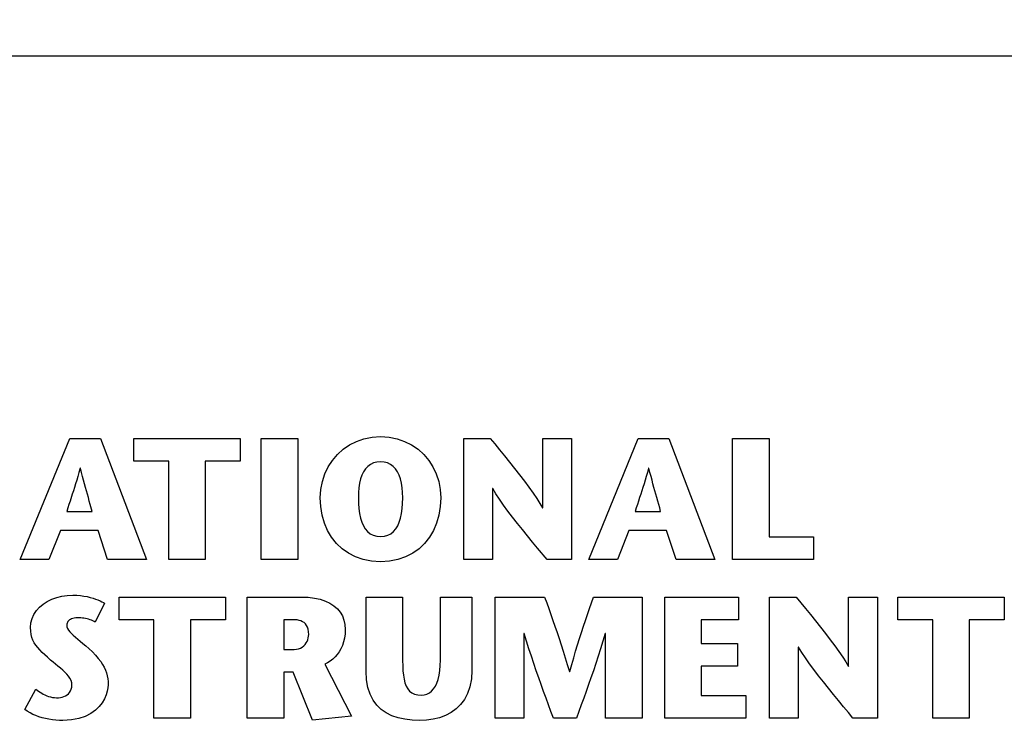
# Model space of a CAD drawing. Header units: inches. Extents: x 0 to 34, y 0 to 22.
# Tile 11 of 39: x 12.728 to 13.615, y 15.741 to 16.384. Entities that reach past the tile are written whole.
import ezdxf

# ---------------------------------------------------------------- set-up
doc = ezdxf.new("R2010")
doc.units = ezdxf.units.IN
doc.header["$LTSCALE"] = 1.87
doc.header["$MEASUREMENT"] = 0
doc.layers.get('0').update_dxf_attribs({"linetype": 'CONTINUOUS'})
doc.layers.add('DATUMCURVES', color=7, linetype='CONTINUOUS')
doc.layers.add('DIMENSIONS', color=7, linetype='CONTINUOUS')
doc.styles.get("Standard").update_dxf_attribs({"font": 'txt', "width": 0.8})
doc.dimstyles.new('DIMSTYLE_1', dxfattribs={"dimtxt": 0.125, "dimasz": 0.18, "dimexe": 0.18, "dimexo": 0.0625, "dimgap": 0.09, "dimtad": 0, "dimtih": 1, "dimtoh": 1, "dimzin": 4, "dimdsep": 46, "dimtxsty": 'STANDARD', "dimblk": '_FILLED', "dimblk1": '_FILLED', "dimblk2": '_FILLED', "dimcen": 0.09, "dimadec": 0, "dimazin": 0, "dimtfac": 1, "dimtofl": 0, "dimtmove": 0, "dimatfit": 3, "dimldrblk": '_FILLED', "dimfxl": 1, "dimtolj": 1, "dimtzin": 4, "dimarcsym": 0})

# ---------------------------------------------------------------- blocks, each defined once
blk = doc.blocks.new('*D8')
at = {"layer": 'DIMENSIONS', "color": 2, "linetype": 'CONTINUOUS'}
blk.add_line((13.9253, 16.16355), (13.9253, 14.42278), dxfattribs=at)
at = {"layer": 'DIMENSIONS', "color": 2, "linetype": 'CONTINUOUS', "insert": (13.8628, 14.06028), "char_height": 0.125, "width": 0.7, "attachment_point": 3, "rotation": 90, "line_spacing_factor": 0.9}
blk.add_mtext('2.06\\P[52.34]', dxfattribs=at)
blk = doc.blocks.new('_FILLED')
at = {"color": 0, "linetype": 'BYBLOCK'}
blk.add_solid([(0, 0), (-1, 0.1736), (-1, -0.1736)], dxfattribs=at)
blk = doc.blocks.new('*D9')
at = {"layer": 'DIMENSIONS', "color": 2, "linetype": 'CONTINUOUS'}
blk.add_line((14.7253, 16.16355), (14.7253, 14.42278), dxfattribs=at)
at = {"layer": 'DIMENSIONS', "color": 2, "linetype": 'CONTINUOUS', "insert": (14.6628, 14.06028), "char_height": 0.125, "width": 0.7, "attachment_point": 3, "rotation": 90, "line_spacing_factor": 0.9}
blk.add_mtext('2.86\\P[72.66]', dxfattribs=at)
blk = doc.blocks.new('*D10')
at = {"layer": 'DIMENSIONS', "color": 2, "linetype": 'CONTINUOUS'}
blk.add_line((15.5253, 16.16355), (15.5253, 14.42278), dxfattribs=at)
at = {"layer": 'DIMENSIONS', "color": 2, "linetype": 'CONTINUOUS', "insert": (15.4628, 14.06028), "char_height": 0.125, "width": 0.7, "attachment_point": 3, "rotation": 90, "line_spacing_factor": 0.9}
blk.add_mtext('3.66\\P[92.98]', dxfattribs=at)
blk = doc.blocks.new('*D11')
at = {"layer": 'DIMENSIONS', "color": 2, "linetype": 'CONTINUOUS'}
blk.add_line((16.3253, 16.16355), (16.3253, 14.42278), dxfattribs=at)
at = {"layer": 'DIMENSIONS', "color": 2, "linetype": 'CONTINUOUS', "insert": (16.2628, 14.06028), "char_height": 0.125, "width": 0.7, "attachment_point": 3, "rotation": 90, "line_spacing_factor": 0.9}
blk.add_mtext('4.46\\P[113.3]', dxfattribs=at)
blk = doc.blocks.new('*D12')
at = {"layer": 'DIMENSIONS', "color": 2, "linetype": 'CONTINUOUS'}
blk.add_line((17.1253, 16.16355), (17.1253, 14.42278), dxfattribs=at)
at = {"layer": 'DIMENSIONS', "color": 2, "linetype": 'CONTINUOUS', "insert": (17.0628, 13.96028), "char_height": 0.125, "width": 0.8, "attachment_point": 3, "rotation": 90, "line_spacing_factor": 0.9}
blk.add_mtext('5.26\\P[133.62]', dxfattribs=at)
blk = doc.blocks.new('*D13')
at = {"layer": 'DIMENSIONS', "color": 2, "linetype": 'CONTINUOUS'}
blk.add_line((17.9253, 16.16355), (17.9253, 14.42278), dxfattribs=at)
at = {"layer": 'DIMENSIONS', "color": 2, "linetype": 'CONTINUOUS', "insert": (17.8628, 13.96028), "char_height": 0.125, "width": 0.8, "attachment_point": 3, "rotation": 90, "line_spacing_factor": 0.9}
blk.add_mtext('6.06\\P[153.94]', dxfattribs=at)
blk = doc.blocks.new('*D14')
at = {"layer": 'DIMENSIONS', "color": 2, "linetype": 'CONTINUOUS'}
blk.add_line((18.7253, 16.16355), (18.7253, 14.42278), dxfattribs=at)
at = {"layer": 'DIMENSIONS', "color": 2, "linetype": 'CONTINUOUS', "insert": (18.6628, 13.96028), "char_height": 0.125, "width": 0.8, "attachment_point": 3, "rotation": 90, "line_spacing_factor": 0.9}
blk.add_mtext('6.86\\P[174.26]', dxfattribs=at)
blk = doc.blocks.new('*D17')
at = {"layer": 'DIMENSIONS', "color": 2, "linetype": 'CONTINUOUS'}
blk.add_line((13.7377, 16.35115), (11.17706, 16.35115), dxfattribs=at)
at = {"layer": 'DIMENSIONS', "color": 2, "linetype": 'CONTINUOUS', "insert": (10.91456, 16.41365), "char_height": 0.125, "width": 0.6, "attachment_point": 3, "line_spacing_factor": 0.9}
blk.add_mtext('3.01\\P[76.5]', dxfattribs=at)

msp = doc.modelspace()

# ---------------------------------------------------------------- linework, layer by layer
at = {"layer": 'DATUMCURVES', "color": 40, "linetype": 'CONTINUOUS'}
for p, q in [((12.72855, 15.89737), (12.77305, 16.00658)), ((12.77305, 16.00658), (12.80064, 16.00658)), ((12.80064, 16.00658), (12.84215, 15.89737)), ((12.83072, 15.9861), (12.83072, 16.00655)), ((12.83072, 16.00655), (12.92667, 16.00655)), ((12.92667, 16.00655), (12.92667, 15.9861)), ((12.94555, 15.89737), (12.94555, 16.00655)), ((12.94555, 16.00655), (12.97843, 16.00655)), ((12.97843, 16.00655), (12.97843, 15.89737)), ((13.02507, 16.00071), (13.03137, 16.0039)), ((13.03137, 16.0039), (13.03817, 16.00627)), ((13.03817, 16.00627), (13.04542, 16.00773)), ((13.04542, 16.00773), (13.05308, 16.00823)), ((13.05308, 16.00823), (13.06073, 16.00773)), ((13.06073, 16.00773), (13.06798, 16.00627)), ((13.06798, 16.00627), (13.07479, 16.0039)), ((13.07479, 16.0039), (13.08109, 16.00071)), ((13.128, 15.89737), (13.128, 16.00655)), ((13.128, 16.00655), (13.15187, 16.00655)), ((13.15187, 16.00655), (13.15595, 16.00154)), ((13.19929, 15.944), (13.19929, 16.00655)), ((13.19929, 16.00655), (13.22517, 16.00655)), ((13.22517, 16.00655), (13.22517, 15.89737)), ((13.24071, 15.89737), (13.28517, 16.00658)), ((13.28517, 16.00658), (13.31279, 16.00658)), ((13.31279, 16.00658), (13.35426, 15.89737)), ((13.3703, 15.89737), (13.3703, 16.00655)), ((13.3703, 16.00655), (13.40323, 16.00655)), ((13.40323, 16.00655), (13.40323, 15.91779)), ((13.01418, 15.99208), (13.01933, 15.99675)), ((13.01933, 15.99675), (13.02507, 16.00071)), ((13.08109, 16.00071), (13.08683, 15.99675)), ((13.08683, 15.99675), (13.09198, 15.99208)), ((13.15595, 16.00154), (13.16028, 15.99623)), ((13.16028, 15.99623), (13.16477, 15.9907)), ((12.86225, 15.9861), (12.83072, 15.9861)), ((12.86225, 15.89737), (12.86225, 15.9861)), ((12.89515, 15.9861), (12.89515, 15.89737)), ((12.92667, 15.9861), (12.89515, 15.9861)), ((13.00591, 15.98091), (13.00969, 15.98678)), ((13.00969, 15.98678), (13.01418, 15.99208)), ((13.04973, 15.9852), (13.04672, 15.98441)), ((13.05308, 15.98547), (13.04973, 15.9852)), ((13.05642, 15.9852), (13.05308, 15.98547)), ((13.05943, 15.98441), (13.05642, 15.9852)), ((13.09198, 15.99208), (13.09647, 15.98678)), ((13.09647, 15.98678), (13.10025, 15.98091)), ((13.16477, 15.9907), (13.16934, 15.98503)), ((13.16934, 15.98503), (13.1739, 15.9793)), ((12.78135, 15.97595), (12.78033, 15.97234)), ((12.78238, 15.97975), (12.78135, 15.97595)), ((12.78271, 15.97975), (12.78238, 15.97975)), ((12.78367, 15.97595), (12.78271, 15.97975)), ((12.7846, 15.97234), (12.78367, 15.97595)), ((13.00287, 15.97453), (13.00591, 15.98091)), ((13.03783, 15.97649), (13.03636, 15.97344)), ((13.03959, 15.97914), (13.03783, 15.97649)), ((13.04166, 15.98135), (13.03959, 15.97914)), ((13.04403, 15.98312), (13.04166, 15.98135)), ((13.04672, 15.98441), (13.04403, 15.98312)), ((13.06212, 15.98312), (13.05943, 15.98441)), ((13.0645, 15.98135), (13.06212, 15.98312)), ((13.06656, 15.97914), (13.0645, 15.98135)), ((13.06833, 15.97649), (13.06656, 15.97914)), ((13.0698, 15.97344), (13.06833, 15.97649)), ((13.10025, 15.98091), (13.10328, 15.97453)), ((13.1739, 15.9793), (13.17839, 15.97359)), ((13.29349, 15.97595), (13.29246, 15.97234)), ((13.29453, 15.97975), (13.29349, 15.97595)), ((13.29486, 15.97975), (13.29453, 15.97975)), ((13.29581, 15.97595), (13.29486, 15.97975)), ((13.29674, 15.97234), (13.29581, 15.97595)), ((12.77932, 15.96889), (12.77832, 15.96558)), ((12.78033, 15.97234), (12.77932, 15.96889)), ((12.78551, 15.96889), (12.7846, 15.97234)), ((12.7864, 15.96558), (12.78551, 15.96889)), ((12.99927, 15.96051), (13.00065, 15.96771)), ((13.00065, 15.96771), (13.00287, 15.97453)), ((13.03517, 15.97002), (13.03426, 15.96624)), ((13.03636, 15.97344), (13.03517, 15.97002)), ((13.07099, 15.97002), (13.0698, 15.97344)), ((13.0719, 15.96624), (13.07099, 15.97002)), ((13.10328, 15.97453), (13.10551, 15.96771)), ((13.10551, 15.96771), (13.10689, 15.96051)), ((13.17839, 15.97359), (13.18271, 15.96796)), ((13.18271, 15.96796), (13.18678, 15.96251)), ((13.29145, 15.96889), (13.29045, 15.96558)), ((13.29246, 15.97234), (13.29145, 15.96889)), ((13.29765, 15.96889), (13.29674, 15.97234)), ((13.29853, 15.96558), (13.29765, 15.96889)), ((12.77634, 15.95925), (12.77535, 15.95617)), ((12.77732, 15.96237), (12.77634, 15.95925)), ((12.77832, 15.96558), (12.77732, 15.96237)), ((12.78727, 15.96237), (12.7864, 15.96558)), ((12.78814, 15.95925), (12.78727, 15.96237)), ((12.78899, 15.95617), (12.78814, 15.95925)), ((12.9988, 15.953), (12.99927, 15.96051)), ((13.03362, 15.96212), (13.03324, 15.9577)), ((13.03426, 15.96624), (13.03362, 15.96212)), ((13.07254, 15.96212), (13.0719, 15.96624)), ((13.07292, 15.9577), (13.07254, 15.96212)), ((13.10689, 15.96051), (13.10736, 15.953)), ((13.15388, 15.96133), (13.15388, 15.89737)), ((13.15418, 15.96133), (13.15388, 15.96133)), ((13.15703, 15.95664), (13.15418, 15.96133)), ((13.18678, 15.96251), (13.19052, 15.95731)), ((13.28946, 15.96237), (13.28749, 15.95617)), ((13.29045, 15.96558), (13.28946, 15.96237)), ((13.29941, 15.96237), (13.29853, 15.96558)), ((13.30112, 15.95617), (13.29941, 15.96237)), ((12.77337, 15.95009), (12.77238, 15.94703)), ((12.77535, 15.95617), (12.77337, 15.95009)), ((12.78984, 15.95313), (12.78899, 15.95617)), ((12.7907, 15.95009), (12.78984, 15.95313)), ((12.79156, 15.94703), (12.7907, 15.95009)), ((12.99923, 15.94502), (12.9988, 15.953)), ((13.03324, 15.9577), (13.03312, 15.953)), ((13.03312, 15.953), (13.03323, 15.94799)), ((13.07304, 15.953), (13.07292, 15.9577)), ((13.07293, 15.94799), (13.07304, 15.953)), ((13.10736, 15.953), (13.10693, 15.94502)), ((13.16031, 15.95167), (13.15703, 15.95664)), ((13.16395, 15.94647), (13.16031, 15.95167)), ((13.19052, 15.95731), (13.19385, 15.95244)), ((13.19385, 15.95244), (13.1967, 15.94798)), ((13.28552, 15.95009), (13.28452, 15.94703)), ((13.2865, 15.95313), (13.28552, 15.95009)), ((13.28749, 15.95617), (13.2865, 15.95313)), ((13.30198, 15.95313), (13.30112, 15.95617)), ((13.30283, 15.95009), (13.30198, 15.95313)), ((13.30369, 15.94703), (13.30283, 15.95009)), ((12.77138, 15.94391), (12.77037, 15.94072)), ((12.77037, 15.94072), (12.79332, 15.94072)), ((12.77238, 15.94703), (12.77138, 15.94391)), ((12.79332, 15.94072), (12.79156, 15.94703)), ((13.00049, 15.93741), (12.99923, 15.94502)), ((13.03323, 15.94799), (13.03358, 15.94327)), ((13.03358, 15.94327), (13.03418, 15.93886)), ((13.07198, 15.93886), (13.07258, 15.94327)), ((13.07258, 15.94327), (13.07293, 15.94799)), ((13.10693, 15.94502), (13.10566, 15.93741)), ((13.1679, 15.94109), (13.16395, 15.94647)), ((13.17209, 15.93557), (13.1679, 15.94109)), ((13.1967, 15.94798), (13.19896, 15.944)), ((13.19896, 15.944), (13.19929, 15.944)), ((13.28352, 15.94391), (13.28251, 15.94072)), ((13.28251, 15.94072), (13.30544, 15.94072)), ((13.28452, 15.94703), (13.28352, 15.94391)), ((13.30455, 15.94391), (13.30369, 15.94703)), ((13.30544, 15.94072), (13.30455, 15.94391)), ((13.00257, 15.93023), (13.00049, 15.93741)), ((13.03418, 15.93886), (13.03504, 15.93479)), ((13.03504, 15.93479), (13.03618, 15.9311)), ((13.06998, 15.9311), (13.07112, 15.93479)), ((13.07112, 15.93479), (13.07198, 15.93886)), ((13.10566, 15.93741), (13.10359, 15.93023)), ((13.17646, 15.92997), (13.17209, 15.93557)), ((12.76478, 15.92341), (12.75432, 15.89737)), ((12.79861, 15.92341), (12.76478, 15.92341)), ((12.8072, 15.89737), (12.79861, 15.92341)), ((13.00542, 15.92355), (13.00257, 15.93023)), ((13.00903, 15.91742), (13.00542, 15.92355)), ((13.03618, 15.9311), (13.03761, 15.92781)), ((13.03761, 15.92781), (13.03934, 15.92495)), ((13.03934, 15.92495), (13.04139, 15.92255)), ((13.06476, 15.92255), (13.06682, 15.92495)), ((13.06682, 15.92495), (13.06855, 15.92781)), ((13.06855, 15.92781), (13.06998, 15.9311)), ((13.10073, 15.92355), (13.09712, 15.91742)), ((13.10359, 15.93023), (13.10073, 15.92355)), ((13.18096, 15.92433), (13.17646, 15.92997)), ((13.18552, 15.91871), (13.18096, 15.92433)), ((13.2769, 15.92341), (13.26645, 15.89737)), ((13.31075, 15.92341), (13.2769, 15.92341)), ((13.31935, 15.89737), (13.31075, 15.92341)), ((13.01337, 15.91191), (13.00903, 15.91742)), ((13.04139, 15.92255), (13.04378, 15.92063)), ((13.04378, 15.92063), (13.04651, 15.91922)), ((13.04651, 15.91922), (13.04961, 15.91836)), ((13.04961, 15.91836), (13.05308, 15.91806)), ((13.05308, 15.91806), (13.05655, 15.91836)), ((13.05655, 15.91836), (13.05964, 15.91922)), ((13.05964, 15.91922), (13.06238, 15.92063)), ((13.06238, 15.92063), (13.06476, 15.92255)), ((13.09712, 15.91742), (13.09279, 15.91191)), ((13.19008, 15.91316), (13.18552, 15.91871)), ((13.40323, 15.91779), (13.44316, 15.91779)), ((13.44316, 15.91779), (13.44316, 15.89737)), ((13.0184, 15.90709), (13.01337, 15.91191)), ((13.02411, 15.903), (13.0184, 15.90709)), ((13.08775, 15.90709), (13.08205, 15.903)), ((13.09279, 15.91191), (13.08775, 15.90709)), ((13.19459, 15.90771), (13.19008, 15.91316)), ((13.20317, 15.89737), (13.19459, 15.90771)), ((12.75432, 15.89737), (12.72855, 15.89737)), ((12.84215, 15.89737), (12.8072, 15.89737)), ((12.89515, 15.89737), (12.86225, 15.89737)), ((12.97843, 15.89737), (12.94555, 15.89737)), ((13.03045, 15.89971), (13.02411, 15.903)), ((13.03742, 15.89729), (13.03045, 15.89971)), ((13.04497, 15.89579), (13.03742, 15.89729)), ((13.06874, 15.89729), (13.06119, 15.89579)), ((13.0757, 15.89971), (13.06874, 15.89729)), ((13.08205, 15.903), (13.0757, 15.89971)), ((13.15388, 15.89737), (13.128, 15.89737)), ((13.22517, 15.89737), (13.20317, 15.89737)), ((13.26645, 15.89737), (13.24071, 15.89737)), ((13.35426, 15.89737), (13.31935, 15.89737)), ((13.44316, 15.89737), (13.3703, 15.89737)), ((13.05308, 15.89528), (13.04497, 15.89579)), ((13.06119, 15.89579), (13.05308, 15.89528)), ((12.75283, 15.85955), (12.7569, 15.86155)), ((12.7569, 15.86155), (12.7613, 15.86315)), ((12.7613, 15.86315), (12.76598, 15.86432)), ((12.76598, 15.86432), (12.77088, 15.86503)), ((12.77088, 15.86503), (12.77595, 15.86527)), ((12.77595, 15.86527), (12.77936, 15.86518)), ((12.77936, 15.86518), (12.78263, 15.86489)), ((12.78263, 15.86489), (12.78575, 15.86446)), ((12.78575, 15.86446), (12.78869, 15.86389)), ((12.78869, 15.86389), (12.79146, 15.86323)), ((12.79146, 15.86323), (12.79403, 15.86249)), ((12.79403, 15.86249), (12.79639, 15.8617)), ((12.79639, 15.8617), (12.79852, 15.86089)), ((12.79852, 15.86089), (12.80041, 15.86008)), ((12.81746, 15.84311), (12.81746, 15.86354)), ((12.81746, 15.86354), (12.91341, 15.86354)), ((12.91341, 15.86354), (12.91341, 15.84311)), ((12.93296, 15.75435), (12.93296, 15.86354)), ((12.93296, 15.86354), (12.98166, 15.86354)), ((12.98166, 15.86354), (12.98784, 15.86331)), ((12.98784, 15.86331), (12.99352, 15.86263)), ((12.99352, 15.86263), (12.99869, 15.86151)), ((12.99869, 15.86151), (13.00335, 15.85997)), ((13.04006, 15.79662), (13.04006, 15.8634)), ((13.04006, 15.8634), (13.07296, 15.8634)), ((13.07296, 15.8634), (13.07296, 15.8063)), ((13.10698, 15.80676), (13.10698, 15.8634)), ((13.10698, 15.8634), (13.13538, 15.8634)), ((13.13538, 15.8634), (13.13538, 15.7974)), ((13.15629, 15.75435), (13.15629, 15.86354)), ((13.15629, 15.86354), (13.20089, 15.86354)), ((13.20089, 15.86354), (13.20276, 15.85832)), ((13.24146, 15.85308), (13.24505, 15.86354)), ((13.24505, 15.86354), (13.28873, 15.86354)), ((13.28873, 15.86354), (13.28873, 15.75435)), ((13.30912, 15.75435), (13.30912, 15.86354)), ((13.30912, 15.86354), (13.37545, 15.86354)), ((13.37545, 15.86354), (13.37545, 15.84311)), ((13.40353, 15.75435), (13.40353, 15.86354)), ((13.40353, 15.86354), (13.4274, 15.86354)), ((13.4274, 15.86354), (13.43582, 15.85321)), ((13.47481, 15.80101), (13.47481, 15.86354)), ((13.47481, 15.86354), (13.50075, 15.86354)), ((13.50075, 15.86354), (13.50075, 15.75435)), ((13.51906, 15.84311), (13.51906, 15.86354)), ((13.51906, 15.86354), (13.61501, 15.86354)), ((13.61501, 15.86354), (13.61501, 15.84311)), ((12.74308, 15.85132), (12.74587, 15.85441)), ((12.74587, 15.85441), (12.74914, 15.85716)), ((12.74914, 15.85716), (12.75283, 15.85955)), ((12.80449, 15.85795), (12.79608, 15.84081)), ((12.80041, 15.86008), (12.80204, 15.8593)), ((12.80204, 15.8593), (12.80341, 15.85859)), ((12.80341, 15.85859), (12.80449, 15.85795)), ((13.00335, 15.85997), (13.00749, 15.85803)), ((13.00749, 15.85803), (13.0111, 15.8557)), ((13.0111, 15.8557), (13.01418, 15.85299)), ((13.01418, 15.85299), (13.01671, 15.84993)), ((13.20276, 15.85832), (13.20463, 15.85308)), ((13.20463, 15.85308), (13.2065, 15.84782)), ((13.23965, 15.84782), (13.24146, 15.85308)), ((13.43582, 15.85321), (13.44031, 15.84768)), ((12.73811, 15.8402), (12.73915, 15.84419)), ((12.73915, 15.84419), (12.74082, 15.8479)), ((12.74082, 15.8479), (12.74308, 15.85132)), ((12.77278, 15.84285), (12.77204, 15.8422)), ((12.77365, 15.84342), (12.77278, 15.84285)), ((12.77466, 15.84391), (12.77365, 15.84342)), ((12.7758, 15.84431), (12.77466, 15.84391)), ((12.77707, 15.8446), (12.7758, 15.84431)), ((12.77847, 15.84479), (12.77707, 15.8446)), ((12.78, 15.84485), (12.77847, 15.84479)), ((12.78151, 15.84482), (12.78, 15.84485)), ((12.78301, 15.84473), (12.78151, 15.84482)), ((12.78447, 15.84459), (12.78301, 15.84473)), ((12.78591, 15.84439), (12.78447, 15.84459)), ((12.78732, 15.84413), (12.78591, 15.84439)), ((12.78869, 15.84381), (12.78732, 15.84413)), ((12.79003, 15.84345), (12.78869, 15.84381)), ((12.79133, 15.84302), (12.79003, 15.84345)), ((12.79259, 15.84255), (12.79133, 15.84302)), ((12.84895, 15.84311), (12.81746, 15.84311)), ((12.84895, 15.75435), (12.84895, 15.84311)), ((12.88186, 15.84311), (12.88186, 15.75435)), ((12.91341, 15.84311), (12.88186, 15.84311)), ((12.96587, 15.84311), (12.96587, 15.81626)), ((12.97463, 15.84311), (12.96587, 15.84311)), ((12.97638, 15.84305), (12.97463, 15.84311)), ((12.97809, 15.84287), (12.97638, 15.84305)), ((12.97974, 15.84253), (12.97809, 15.84287)), ((13.01671, 15.84993), (13.01869, 15.84652)), ((13.01869, 15.84652), (13.02011, 15.84279)), ((13.2065, 15.84782), (13.20837, 15.84251)), ((13.23785, 15.84251), (13.23965, 15.84782)), ((13.34206, 15.84311), (13.34206, 15.8216)), ((13.37545, 15.84311), (13.34206, 15.84311)), ((13.44031, 15.84768), (13.44489, 15.84201)), ((13.55058, 15.84311), (13.51906, 15.84311)), ((13.55058, 15.75435), (13.55058, 15.84311)), ((13.58348, 15.84311), (13.58348, 15.75435)), ((13.61501, 15.84311), (13.58348, 15.84311)), ((12.73775, 15.83595), (12.73811, 15.8402)), ((12.73789, 15.83275), (12.73775, 15.83595)), ((12.77041, 15.83904), (12.77034, 15.83815)), ((12.77034, 15.83815), (12.77053, 15.83665)), ((12.77061, 15.8399), (12.77041, 15.83904)), ((12.77053, 15.83665), (12.77107, 15.83517)), ((12.77095, 15.84072), (12.77061, 15.8399)), ((12.77143, 15.84149), (12.77095, 15.84072)), ((12.77107, 15.83517), (12.77194, 15.8337)), ((12.77204, 15.8422), (12.77143, 15.84149)), ((12.7938, 15.84202), (12.79259, 15.84255)), ((12.79497, 15.84144), (12.7938, 15.84202)), ((12.79608, 15.84081), (12.79497, 15.84144)), ((12.98131, 15.84203), (12.97974, 15.84253)), ((12.98278, 15.84134), (12.98131, 15.84203)), ((12.98413, 15.84045), (12.98278, 15.84134)), ((12.98533, 15.83933), (12.98413, 15.84045)), ((12.98636, 15.83796), (12.98533, 15.83933)), ((12.9872, 15.83634), (12.98636, 15.83796)), ((12.98783, 15.83443), (12.9872, 15.83634)), ((12.98822, 15.83222), (12.98783, 15.83443)), ((13.02011, 15.84279), (13.02097, 15.83875)), ((13.02097, 15.83875), (13.02126, 15.83441)), ((13.02126, 15.83441), (13.02109, 15.83037)), ((13.20837, 15.84251), (13.21024, 15.83714)), ((13.21024, 15.83714), (13.2121, 15.83169)), ((13.23423, 15.83169), (13.23604, 15.83714)), ((13.23604, 15.83714), (13.23785, 15.84251)), ((13.44489, 15.84201), (13.44946, 15.83627)), ((13.44946, 15.83627), (13.45395, 15.83056)), ((12.7383, 15.82983), (12.73789, 15.83275)), ((12.73897, 15.82715), (12.7383, 15.82983)), ((12.73991, 15.82466), (12.73897, 15.82715)), ((12.77194, 15.8337), (12.77312, 15.83221)), ((12.77312, 15.83221), (12.77457, 15.83068)), ((12.77457, 15.83068), (12.77627, 15.8291)), ((12.77627, 15.8291), (12.77819, 15.82744)), ((12.77819, 15.82744), (12.7803, 15.82568)), ((12.7803, 15.82568), (12.78259, 15.8238)), ((12.9869, 15.82358), (12.98754, 15.82509)), ((12.98754, 15.82509), (12.98799, 15.82664)), ((12.98799, 15.82664), (12.98827, 15.82818)), ((12.98836, 15.82968), (12.98822, 15.83222)), ((12.98827, 15.82818), (12.98836, 15.82968)), ((13.0206, 15.82661), (13.01981, 15.82313)), ((13.02109, 15.83037), (13.0206, 15.82661)), ((13.18217, 15.83077), (13.18217, 15.75435)), ((13.18247, 15.83077), (13.18217, 15.83077)), ((13.18463, 15.82373), (13.18247, 15.83077)), ((13.2121, 15.83169), (13.21396, 15.82614)), ((13.21396, 15.82614), (13.21581, 15.82047)), ((13.23064, 15.82047), (13.23243, 15.82614)), ((13.23243, 15.82614), (13.23423, 15.83169)), ((13.2555, 15.83077), (13.25339, 15.82373)), ((13.25582, 15.83077), (13.2555, 15.83077)), ((13.25582, 15.75435), (13.25582, 15.83077)), ((13.45395, 15.83056), (13.45827, 15.82494)), ((12.74109, 15.82232), (12.73991, 15.82466)), ((12.74252, 15.8201), (12.74109, 15.82232)), ((12.74419, 15.81794), (12.74252, 15.8201)), ((12.74609, 15.81581), (12.74419, 15.81794)), ((12.78259, 15.8238), (12.78501, 15.82179)), ((12.78501, 15.82179), (12.78755, 15.81961)), ((12.78755, 15.81961), (12.79017, 15.81726)), ((12.79017, 15.81726), (12.79347, 15.81408)), ((12.96587, 15.81626), (12.97525, 15.81626)), ((12.97525, 15.81626), (12.97735, 15.81641)), ((12.97735, 15.81641), (12.97926, 15.81684)), ((12.97926, 15.81684), (12.98099, 15.81752)), ((12.98099, 15.81752), (12.98253, 15.81842)), ((12.98253, 15.81842), (12.9839, 15.81951)), ((12.9839, 15.81951), (12.98508, 15.82075)), ((12.98508, 15.82075), (12.98608, 15.82212)), ((12.98608, 15.82212), (12.9869, 15.82358)), ((13.01742, 15.81695), (13.01586, 15.81424)), ((13.01874, 15.81991), (13.01742, 15.81695)), ((13.01981, 15.82313), (13.01874, 15.81991)), ((13.18679, 15.81686), (13.18463, 15.82373)), ((13.18897, 15.81014), (13.18679, 15.81686)), ((13.21581, 15.82047), (13.21767, 15.81468)), ((13.22885, 15.81468), (13.23064, 15.82047)), ((13.25126, 15.81686), (13.24913, 15.81014)), ((13.25339, 15.82373), (13.25126, 15.81686)), ((13.34206, 15.8216), (13.37466, 15.8216)), ((13.37466, 15.8216), (13.37466, 15.80117)), ((13.42943, 15.81832), (13.42943, 15.75435)), ((13.42973, 15.81832), (13.42943, 15.81832)), ((13.43258, 15.81363), (13.42973, 15.81832)), ((13.45827, 15.82494), (13.46234, 15.81949)), ((13.46234, 15.81949), (13.46609, 15.8143)), ((12.74821, 15.81367), (12.74609, 15.81581)), ((12.75054, 15.81148), (12.74821, 15.81367)), ((12.75309, 15.80919), (12.75054, 15.81148)), ((12.75584, 15.80676), (12.75309, 15.80919)), ((12.79347, 15.81408), (12.79634, 15.81107)), ((12.79634, 15.81107), (12.79883, 15.80821)), ((12.79883, 15.80821), (12.80094, 15.80547)), ((13.01, 15.80755), (13.00773, 15.80578)), ((13.01213, 15.80955), (13.01, 15.80755)), ((13.01409, 15.81177), (13.01213, 15.80955)), ((13.01586, 15.81424), (13.01409, 15.81177)), ((13.19115, 15.80357), (13.18897, 15.81014)), ((13.21767, 15.81468), (13.21951, 15.80873)), ((13.21951, 15.80873), (13.22135, 15.80262)), ((13.2253, 15.80262), (13.22707, 15.80873)), ((13.22707, 15.80873), (13.22885, 15.81468)), ((13.24913, 15.81014), (13.24698, 15.80357)), ((13.43586, 15.80866), (13.43258, 15.81363)), ((13.4395, 15.80346), (13.43586, 15.80866)), ((13.46609, 15.8143), (13.46942, 15.80943)), ((13.46942, 15.80943), (13.47225, 15.80498)), ((12.75802, 15.80492), (12.75584, 15.80676)), ((12.76024, 15.80311), (12.75802, 15.80492)), ((12.76246, 15.80132), (12.76024, 15.80311)), ((12.76463, 15.79954), (12.76246, 15.80132)), ((12.76671, 15.79775), (12.76463, 15.79954)), ((12.80094, 15.80547), (12.80272, 15.80281)), ((12.80272, 15.80281), (12.80417, 15.80022)), ((12.80417, 15.80022), (12.80534, 15.79767)), ((13.00534, 15.80423), (13.00284, 15.80288)), ((13.00284, 15.80288), (13.02704, 15.75606)), ((13.00773, 15.80578), (13.00534, 15.80423)), ((13.07296, 15.8063), (13.07303, 15.80155)), ((13.07303, 15.80155), (13.07324, 15.79715)), ((13.10646, 15.7972), (13.10685, 15.80177)), ((13.10685, 15.80177), (13.10698, 15.80676)), ((13.19334, 15.79713), (13.19115, 15.80357)), ((13.22135, 15.80262), (13.22319, 15.79632)), ((13.22354, 15.79632), (13.2253, 15.80262)), ((13.24698, 15.80357), (13.24483, 15.79713)), ((13.34206, 15.80117), (13.34206, 15.77478)), ((13.37466, 15.80117), (13.34206, 15.80117)), ((13.44344, 15.79808), (13.4395, 15.80346)), ((13.47225, 15.80498), (13.47452, 15.80101)), ((13.47452, 15.80101), (13.47481, 15.80101)), ((12.76866, 15.79595), (12.76671, 15.79775)), ((12.77042, 15.79413), (12.76866, 15.79595)), ((12.77197, 15.79226), (12.77042, 15.79413)), ((12.77324, 15.79034), (12.77197, 15.79226)), ((12.77421, 15.78836), (12.77324, 15.79034)), ((12.80534, 15.79767), (12.80623, 15.79512)), ((12.80623, 15.79512), (12.80689, 15.79255)), ((12.80689, 15.79255), (12.80732, 15.78994)), ((12.80732, 15.78994), (12.80756, 15.78725)), ((12.96587, 15.79567), (12.96587, 15.75435)), ((12.97447, 15.79567), (12.96587, 15.79567)), ((12.99178, 15.75248), (12.97447, 15.79567)), ((13.04048, 15.7889), (13.04006, 15.79662)), ((13.07324, 15.79715), (13.07364, 15.79311)), ((13.07364, 15.79311), (13.07424, 15.78945)), ((13.10495, 15.78931), (13.10583, 15.79305)), ((13.10583, 15.79305), (13.10646, 15.7972)), ((13.13493, 15.78967), (13.13362, 15.78274)), ((13.13538, 15.7974), (13.13493, 15.78967)), ((13.19554, 15.7908), (13.19334, 15.79713)), ((13.19775, 15.78457), (13.19554, 15.7908)), ((13.22319, 15.79632), (13.22354, 15.79632)), ((13.24267, 15.7908), (13.2405, 15.78457)), ((13.24483, 15.79713), (13.24267, 15.7908)), ((13.44763, 15.79257), (13.44344, 15.79808)), ((13.45201, 15.78697), (13.44763, 15.79257)), ((12.77482, 15.78631), (12.77421, 15.78836)), ((12.77447, 15.7805), (12.77489, 15.78224)), ((12.77503, 15.78417), (12.77482, 15.78631)), ((12.77489, 15.78224), (12.77503, 15.78417)), ((12.80746, 15.7818), (12.8069, 15.77873)), ((12.80764, 15.78447), (12.80746, 15.7818)), ((12.80756, 15.78725), (12.80764, 15.78447)), ((13.04169, 15.78201), (13.04048, 15.7889)), ((13.04366, 15.77594), (13.04169, 15.78201)), ((13.07424, 15.78945), (13.07508, 15.78618)), ((13.07508, 15.78618), (13.07617, 15.7833)), ((13.07617, 15.7833), (13.07756, 15.78084)), ((13.07756, 15.78084), (13.07926, 15.7788)), ((13.10091, 15.78068), (13.10249, 15.78313)), ((13.10249, 15.78313), (13.10384, 15.78601)), ((13.10384, 15.78601), (13.10495, 15.78931)), ((13.13362, 15.78274), (13.13153, 15.7766)), ((13.19996, 15.77842), (13.19775, 15.78457)), ((13.2405, 15.78457), (13.23833, 15.77842)), ((13.4565, 15.78133), (13.45201, 15.78697)), ((13.46106, 15.77571), (13.4565, 15.78133)), ((12.73259, 15.7623), (12.74258, 15.7804)), ((12.74258, 15.7804), (12.74378, 15.77949)), ((12.74378, 15.77949), (12.74505, 15.77859)), ((12.74505, 15.77859), (12.74639, 15.77769)), ((12.74639, 15.77769), (12.74778, 15.77682)), ((12.74778, 15.77682), (12.74925, 15.776)), ((12.74925, 15.776), (12.75077, 15.77523)), ((12.75077, 15.77523), (12.75237, 15.77454)), ((12.75237, 15.77454), (12.75402, 15.77393)), ((12.75402, 15.77393), (12.75574, 15.77344)), ((12.75574, 15.77344), (12.75753, 15.77306)), ((12.75753, 15.77306), (12.75938, 15.77283)), ((12.75938, 15.77283), (12.76129, 15.77275)), ((12.76129, 15.77275), (12.76295, 15.77282)), ((12.76295, 15.77282), (12.7646, 15.77303)), ((12.7646, 15.77303), (12.76622, 15.77339)), ((12.76622, 15.77339), (12.76778, 15.7739)), ((12.76778, 15.7739), (12.76926, 15.77458)), ((12.76926, 15.77458), (12.77063, 15.77541)), ((12.77063, 15.77541), (12.77186, 15.77642)), ((12.77186, 15.77642), (12.77293, 15.7776)), ((12.77293, 15.7776), (12.77381, 15.77896)), ((12.77381, 15.77896), (12.77447, 15.7805)), ((12.80437, 15.77184), (12.80228, 15.76827)), ((12.80589, 15.77537), (12.80437, 15.77184)), ((12.8069, 15.77873), (12.80589, 15.77537)), ((13.04635, 15.77063), (13.04366, 15.77594)), ((13.07926, 15.7788), (13.08131, 15.77719)), ((13.08131, 15.77719), (13.08373, 15.77602)), ((13.08373, 15.77602), (13.08656, 15.77532)), ((13.08656, 15.77532), (13.0898, 15.77508)), ((13.0898, 15.77508), (13.09244, 15.77531)), ((13.09244, 15.77531), (13.09487, 15.77598)), ((13.09487, 15.77598), (13.0971, 15.77711)), ((13.0971, 15.77711), (13.09912, 15.77868)), ((13.09912, 15.77868), (13.10091, 15.78068)), ((13.13153, 15.7766), (13.12871, 15.77122)), ((13.20217, 15.77234), (13.19996, 15.77842)), ((13.20439, 15.76631), (13.20217, 15.77234)), ((13.23615, 15.77234), (13.23397, 15.76631)), ((13.23833, 15.77842), (13.23615, 15.77234)), ((13.34206, 15.77478), (13.38215, 15.77478)), ((13.38215, 15.77478), (13.38215, 15.75435)), ((13.46563, 15.77015), (13.46106, 15.77571)), ((12.79957, 15.76477), (12.79618, 15.76148)), ((12.80228, 15.76827), (12.79957, 15.76477)), ((13.0497, 15.76608), (13.04635, 15.77063)), ((13.05368, 15.76223), (13.0497, 15.76608)), ((13.12524, 15.76657), (13.12118, 15.76262)), ((13.12871, 15.77122), (13.12524, 15.76657)), ((13.20661, 15.76032), (13.20439, 15.76631)), ((13.23397, 15.76631), (13.22962, 15.75435)), ((13.47013, 15.76471), (13.46563, 15.77015)), ((13.47452, 15.75943), (13.47013, 15.76471)), ((12.73486, 15.76063), (12.73259, 15.7623)), ((12.73728, 15.75913), (12.73486, 15.76063)), ((12.73984, 15.75779), (12.73728, 15.75913)), ((12.74253, 15.7566), (12.73984, 15.75779)), ((12.74534, 15.75557), (12.74253, 15.7566)), ((12.74824, 15.75469), (12.74534, 15.75557)), ((12.75122, 15.75395), (12.74824, 15.75469)), ((12.78711, 15.75598), (12.78132, 15.75403)), ((12.79204, 15.75851), (12.78711, 15.75598)), ((12.79618, 15.76148), (12.79204, 15.75851)), ((12.88186, 15.75435), (12.84895, 15.75435)), ((12.96587, 15.75435), (12.93296, 15.75435)), ((13.02704, 15.75606), (12.99178, 15.75248)), ((13.05824, 15.75906), (13.05368, 15.76223)), ((13.06335, 15.75654), (13.05824, 15.75906)), ((13.06894, 15.75463), (13.06335, 15.75654)), ((13.07499, 15.75331), (13.06894, 15.75463)), ((13.10615, 15.75476), (13.10041, 15.75337)), ((13.11157, 15.75674), (13.10615, 15.75476)), ((13.1166, 15.75935), (13.11157, 15.75674)), ((13.12118, 15.76262), (13.1166, 15.75935)), ((13.18217, 15.75435), (13.15629, 15.75435)), ((13.20884, 15.75435), (13.20661, 15.76032)), ((13.22962, 15.75435), (13.20884, 15.75435)), ((13.28873, 15.75435), (13.25582, 15.75435)), ((13.38215, 15.75435), (13.30912, 15.75435)), ((13.42943, 15.75435), (13.40353, 15.75435)), ((13.47872, 15.75435), (13.47452, 15.75943)), ((13.50075, 15.75435), (13.47872, 15.75435)), ((13.58348, 15.75435), (13.55058, 15.75435)), ((12.75428, 15.75335), (12.75122, 15.75395)), ((12.75739, 15.75289), (12.75428, 15.75335)), ((12.76054, 15.75257), (12.75739, 15.75289)), ((12.76373, 15.75238), (12.76054, 15.75257)), ((12.76692, 15.75232), (12.76373, 15.75238)), ((12.77461, 15.75277), (12.76692, 15.75232)), ((12.78132, 15.75403), (12.77461, 15.75277)), ((13.08144, 15.75254), (13.07499, 15.75331)), ((13.08826, 15.75229), (13.08144, 15.75254)), ((13.09443, 15.75256), (13.08826, 15.75229)), ((13.10041, 15.75337), (13.09443, 15.75256))]:
    msp.add_line(p, q, dxfattribs=at)

# ---------------------------------------------------------------- dimensions: what is measured, and where the dimension line sits
at = {"layer": 'DIMENSIONS', "color": 2, "linetype": 'CONTINUOUS'}
for feature_location, offset, dtype, origin, picture, middle in [((13.7377, 16.35115), (-2.56063, 0), 0, (13.8002, 19.36426), '*D17', (10.56456, 16.2574)), ((13.9253, 16.16355), (0, -1.74077), 1, (11.86456, 16.22605), '*D8', (14.22068, 13.78678)), ((14.7253, 16.16355), (0, -1.74077), 1, (11.86456, 16.22605), '*D9', (15.02068, 13.78678)), ((15.5253, 16.16355), (0, -1.74077), 1, (11.86456, 16.22605), '*D10', (15.82068, 13.78678)), ((16.3253, 16.16355), (0, -1.74077), 1, (11.86456, 16.22605), '*D11', (16.62068, 13.78678)), ((17.1253, 16.16355), (0, -1.74077), 1, (11.86456, 16.22605), '*D12', (17.44308, 13.69738)), ((17.9253, 16.16355), (0, -1.74077), 1, (11.86456, 16.22605), '*D13', (18.24308, 13.69738)), ((18.7253, 16.16355), (0, -1.74077), 1, (11.86456, 16.22605), '*D14', (19.04308, 13.69738))]:
    dim = msp.add_ordinate_dim(feature_location=feature_location, offset=offset, dtype=dtype, origin=origin, dimstyle='DIMSTYLE_1', dxfattribs=at)
    dim.commit()
    dim.dimension.update_dxf_attribs({"geometry": picture, "text_midpoint": middle})

doc.saveas('drawing.dxf')
